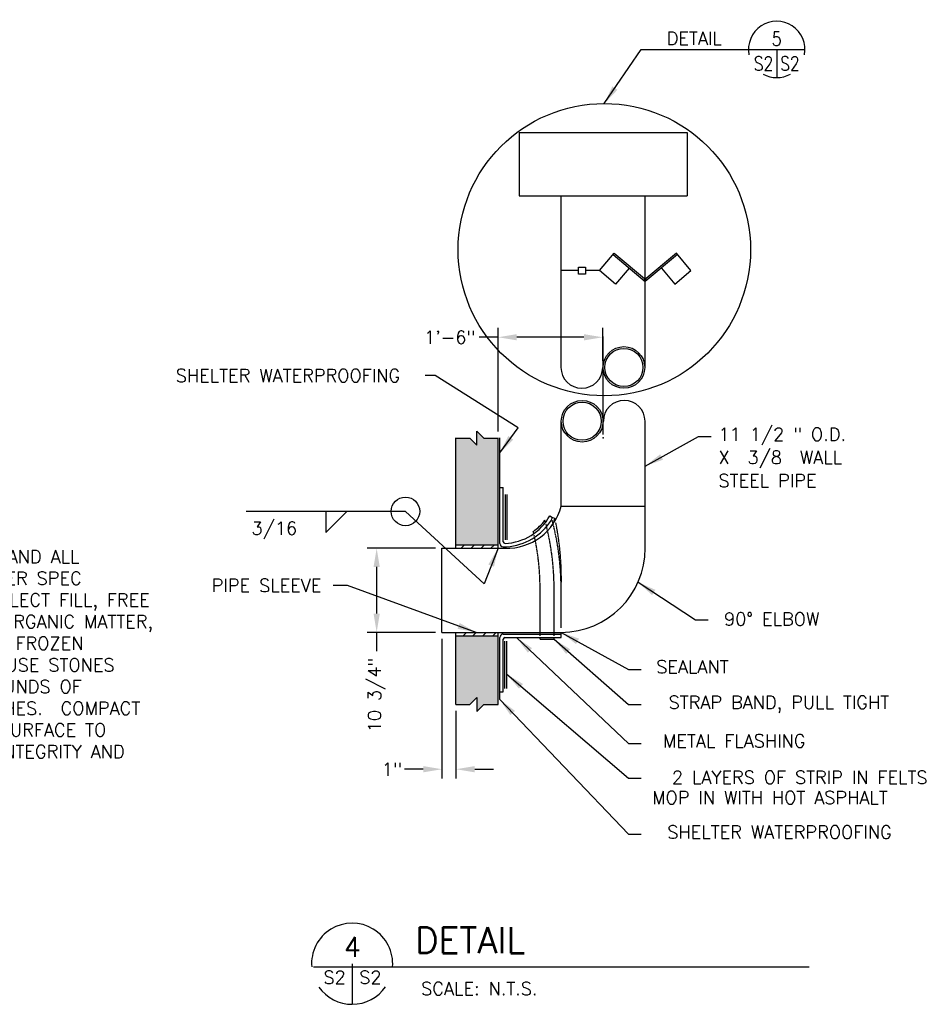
# Model space of a CAD drawing. Header units: inches. Extents: x -316 to 1574, y 354 to 1506.
# Tile 9 of 10: x 1138 to 1551, y 461 to 915. Entities that reach past the tile are written whole.
import ezdxf
from ezdxf.enums import TextEntityAlignment as Align

# ---------------------------------------------------------------- set-up
doc = ezdxf.new("R2010")
doc.units = ezdxf.units.IN
doc.header["$MEASUREMENT"] = 0
doc.linetypes.add('HIDDEN', pattern=[0.375, 0.25, -0.125])
doc.layers.get('0').update_dxf_attribs({"linetype": 'CONTINUOUS'})
doc.layers.get('DEFPOINTS').update_dxf_attribs({"linetype": 'CONTINUOUS'})
for name, color, linetype in [('COM-CALLOUT', 7, 'CONTINUOUS'), ('COM-DIMS', 2, 'CONTINUOUS'), ('COM-HATCH', 2, 'CONTINUOUS'), ('S-ANNO-TEXT-LW10', 6, 'CONTINUOUS'), ('S-ANNO-TEXT-LW20', 1, 'CONTINUOUS'), ('S-ANNO-TEXT-LW28', 7, 'CONTINUOUS'), ('S-PR-CONC-SECT', 4, 'CONTINUOUS'), ('S-PR-MISC-MATL', 6, 'CONTINUOUS')]:
    doc.layers.add(name, color=color, linetype=linetype)
doc.styles.add('SIMPLEX', font='simplex.shx')
doc.styles.get("Standard").update_dxf_attribs({"font": 'simplex.shx', "height": 0.2})
doc.styles.add('TIGHT', font='SIMPLEX', dxfattribs={"width": 0.85})
doc.dimstyles.new('DIM', dxfattribs={"dimscale": 48, "dimtxt": 0.125, "dimasz": 0.18, "dimexe": 0.09, "dimexo": 0.0625, "dimgap": 0.05, "dimtad": 0, "dimdec": 0, "dimzin": 0, "dimdsep": 46, "dimlunit": 4, "dimtxsty": 'SIMPLEX', "dimcen": 0.09, "dimadec": 0, "dimazin": 0, "dimtfac": 1, "dimtdec": 0, "dimtofl": 0, "dimtmove": 0, "dimatfit": 3, "dimfxl": 0, "dimfrac": 1, "dimtolj": 1, "dimtzin": 0, "dimarcsym": 0})

# ---------------------------------------------------------------- blocks, each defined once
blk = doc.blocks.new('DETTAG')
at = {"linetype": 'Continuous'}
blk.add_line((-0.25, 0), (0.25, 0), dxfattribs=at)
blk.add_line((0, 0), (0, -0.25))
for start, end in [(349.193077, 190.806923), (241.044976, 298.955024)]:
    blk.add_arc((0, 0), 0.25, start, end)
at = {"style": 'TIGHT', "width": 0.8}
blk.add_attdef('NO', text='', height=0.125, dxfattribs=at).set_placement((0, 0.03125), align=Align.CENTER)
blk.add_attdef('FROM', text='', height=0.125, dxfattribs=at).set_placement((-0.03125, -0.1875), align=Align.RIGHT)
blk.add_attdef('TO', (0.03125, -0.1875), '', height=0.125, dxfattribs=at)
blk = doc.blocks.new('*D15')
at = {"layer": 'COM-DIMS', "color": 0, "lineweight": -2}
for p, q in [((1332.5, 629.29), (1332.5, 564.75)), ((1338.97, 596.01), (1338.97, 564.75)), ((1323.86, 569.07), (1315.22, 569.07)), ((1347.61, 569.07), (1356.25, 569.07))]:
    blk.add_line(p, q, dxfattribs=at)
at = {"layer": 'COM-DIMS', "color": 0}
for points in [[(1323.86, 570.51), (1323.86, 567.63), (1332.5, 569.07)], [(1347.61, 570.51), (1347.61, 567.63), (1338.97, 569.07)]]:
    blk.add_solid(points, dxfattribs=at)
at = {"layer": 'DEFPOINTS', "color": 0}
for p in [(1332.5, 632.29, -0.01), (1338.97, 599.01, -0.01), (1332.5, 569.07)]:
    blk.add_point(p, dxfattribs=at)
at = {"layer": 'COM-DIMS', "color": 0, "insert": (1309.39, 569.07), "char_height": 6, "attachment_point": 5, "style": 'SIMPLEX'}
blk.add_mtext('\\A1;1"', dxfattribs=at)
blk = doc.blocks.new('*D16')
at = {"layer": 'COM-DIMS', "color": 0, "lineweight": -2}
for p, q in [((1329.5, 671.12), (1298.04, 671.12)), ((1302.36, 662.48), (1302.36, 640.93)), ((1329.5, 632.29), (1298.04, 632.29)), ((1302.36, 632.29), (1302.36, 623.65))]:
    blk.add_line(p, q, dxfattribs=at)
at = {"layer": 'COM-DIMS', "color": 0}
for points in [[(1300.92, 662.48), (1303.8, 662.48), (1302.36, 671.12)], [(1300.92, 640.93), (1303.8, 640.93), (1302.36, 632.29)]]:
    blk.add_solid(points, dxfattribs=at)
at = {"layer": 'DEFPOINTS', "color": 0}
for p in [(1332.5, 671.12, -0.01), (1302.36, 632.29), (1332.5, 632.29, -0.01)]:
    blk.add_point(p, dxfattribs=at)
at = {"layer": 'COM-DIMS', "color": 0, "insert": (1302.36, 603.39), "char_height": 6, "attachment_point": 5, "rotation": 90, "style": 'SIMPLEX'}
blk.add_mtext('\\A1;10 3/4"', dxfattribs=at)
blk = doc.blocks.new('*D17')
at = {"layer": 'COM-DIMS', "color": 0, "lineweight": -2}
for p, q in [((1358.39, 768.56), (1349.75, 768.56)), ((1358.39, 725.06), (1358.39, 772.88)), ((1398.06, 768.56), (1367.03, 768.56)), ((1406.7, 757.62), (1406.7, 772.88))]:
    blk.add_line(p, q, dxfattribs=at)
at = {"layer": 'COM-DIMS', "color": 0}
for points in [[(1367.03, 770), (1367.03, 767.12), (1358.39, 768.56)], [(1398.06, 770), (1398.06, 767.12), (1406.7, 768.56)]]:
    blk.add_solid(points, dxfattribs=at)
at = {"layer": 'DEFPOINTS', "color": 0}
for p in [(1358.39, 768.56), (1406.7, 754.62, -0.01), (1358.39, 722.06, -0.01)]:
    blk.add_point(p, dxfattribs=at)
at = {"layer": 'COM-DIMS', "color": 0, "insert": (1336.06, 768.56), "char_height": 6, "attachment_point": 5, "style": 'SIMPLEX'}
blk.add_mtext('\\A1;1\'-6"', dxfattribs=at)

msp = doc.modelspace()

# ---------------------------------------------------------------- hatches: boundary and pattern name
at = {"layer": 'COM-HATCH'}
h = msp.add_hatch(dxfattribs=at)
h.set_pattern_fill('AR-CONC', color=256, scale=0.75, style=0)
h.set_pattern_definition([(50, (1232.6653, 454.1587), (5.37945, -0.47064), [0.5625, -6.1875]), (355, (1232.6653, 454.1587), (-1.04064, 5.64144), [0.45, -4.95]), (100.4514, (1233.1136, 454.1195), (4.33882, 5.1708), [0.47805, -5.25857]), (46.1842, (1232.665, 455.659), (8.00431, -1.2414), [0.84375, -9.28125]), (96.6356, (1233.332, 455.555), (7.00997, 7.30588), [0.71708, -7.88785]), (351.1842, (1232.665, 455.659), (7.00996, 7.3059), [0.675, -7.425]), (21, (1233.4153, 455.2837), (4.4768, -3.01964), [0.5625, -6.1875]), (326, (1233.4153, 455.2837), (1.82486, 5.43863), [0.45, -4.95]), (71.4514, (1233.7884, 455.032), (6.30167, 2.41898), [0.47805, -5.25857]), (37.5, (1232.6653, 454.1587), (0.091199, 2.496704), [0, -4.89, 0, -5.025, 0, -4.96875]), (7.5, (1232.6653, 454.1587), (1.973022, 2.958088), [0, -2.865, 0, -4.7775, 0, -1.89375]), (327.5, (1230.9928, 454.1587), (4.003668, -0.169162), [0, -1.875, 0, -5.85, 0, -7.7625]), (317.5, (1230.2428, 454.1587), (4.373896, 0.750787), [0, -2.4375, 0, -3.885, 0, -5.5125])])
h.paths.add_polyline_path([(1358.39, 721.98), (1351.85, 721.98), (1348.61, 725.22), (1348.61, 718.75), (1345.38, 721.98), (1338.97, 721.98), (1338.97, 672.67), (1358.39, 672.67)])
h.paths.add_polyline_path([(1358.39, 630.74), (1338.97, 630.74), (1338.97, 599.01), (1345.38, 599.01), (1348.61, 602.25), (1348.61, 595.78), (1351.85, 599.01), (1358.39, 599.01)])

# ---------------------------------------------------------------- linework, layer by layer
at = {"layer": 'COM-CALLOUT'}
msp.add_circle((1407.46, 809, -0.01), 67.49, dxfattribs=at)
at = {"layer": 'COM-DIMS'}
for p, q in [((1329.4, 750.89, -0.01), (1324.74, 750.89, -0.01)), ((1315.66, 688.14, -0.01), (1242.16, 688.14, -0.01)), ((1278.91, 678.43, -0.01), (1288.62, 688.14, -0.01)), ((1278.91, 688.14, -0.01), (1278.91, 678.43, -0.01))]:
    msp.add_line(p, q, dxfattribs=at)
msp.add_circle((1315.66, 688.14, -0.01), 6.59, dxfattribs=at)
at = {"layer": 'S-ANNO-TEXT-LW20'}
for p, q in [((1273.15, 477.76, -0.02), (1501.98, 477.76, -0.02)), ((1291.03, 479.25, -0.02), (1291.03, 460.59, -0.02))]:
    msp.add_line(p, q, dxfattribs=at)
for start, end in [(355.5288, 184.5471), (215.059, 325.4854)]:
    msp.add_arc((1291.03, 479.25, -0.02), 18.73, start, end, dxfattribs=at)
at = {"layer": 'S-PR-CONC-SECT', "linetype": 'Continuous'}
for p, q in [((1348.61, 725.22, -0.01), (1351.85, 721.98, -0.01)), ((1348.61, 718.75, -0.01), (1348.61, 725.22, -0.01)), ((1338.9, 721.98, -0.01), (1345.38, 721.98, -0.01)), ((1338.97, 672.67, -0.01), (1338.97, 722.06, -0.01)), ((1345.38, 721.98, -0.01), (1348.61, 718.75, -0.01)), ((1351.85, 721.98, -0.01), (1358.39, 721.98, -0.01)), ((1358.39, 672.67, -0.01), (1358.39, 722.06, -0.01)), ((1338.97, 672.67, -0.01), (1358.39, 672.67, -0.01)), ((1338.97, 630.74, -0.01), (1358.39, 630.74, -0.01)), ((1338.97, 599.01, -0.01), (1338.97, 630.74, -0.01)), ((1358.39, 599.01, -0.01), (1358.39, 630.74, -0.01)), ((1345.38, 599.01, -0.01), (1348.61, 602.25, -0.01)), ((1348.61, 602.25, -0.01), (1348.61, 595.78, -0.01)), ((1338.97, 599.01, -0.01), (1345.38, 599.01, -0.01)), ((1348.61, 595.78, -0.01), (1351.85, 599.01, -0.01)), ((1351.85, 599.01, -0.01), (1358.39, 599.01, -0.01))]:
    msp.add_line(p, q, dxfattribs=at)
at = {"layer": 'S-PR-MISC-MATL', "linetype": 'Continuous'}
for p, q in [((1368.09, 863.05, -0.01), (1368.09, 833.93, -0.01)), ((1368.09, 863.05, -0.01), (1445.76, 863.05, -0.01)), ((1445.76, 863.05, -0.01), (1445.76, 833.93, -0.01)), ((1368.09, 833.93, -0.01), (1445.76, 833.93, -0.01)), ((1387.51, 754.62, -0.01), (1387.51, 833.93, -0.01)), ((1426.34, 754.62, -0.01), (1426.34, 833.93, -0.01)), ((1405.23, 799.32, -0.01), (1411.99, 807.38, -0.01)), ((1411.47, 806.76, -0.01), (1426.34, 794.28, -0.01)), ((1411.99, 807.38, -0.01), (1426.86, 794.9, -0.01)), ((1440.7, 807.38, -0.01), (1425.82, 794.9, -0.01)), ((1441.22, 806.76, -0.01), (1426.34, 794.28, -0.01)), ((1447.46, 799.32, -0.01), (1440.7, 807.38, -0.01)), ((1395.6, 797.7, -0.01), (1395.6, 800.94, -0.01)), ((1395.6, 800.94, -0.01), (1398.84, 800.94, -0.01)), ((1398.84, 800.94, -0.01), (1398.84, 797.7, -0.01)), ((1418.91, 800.52, -0.01), (1412.67, 793.08, -0.01)), ((1433.78, 800.52, -0.01), (1440.02, 793.08, -0.01)), ((1395.6, 799.32, -0.01), (1387.51, 799.32, -0.01)), ((1398.84, 797.7, -0.01), (1395.6, 797.7, -0.01)), ((1405.23, 799.32, -0.01), (1398.84, 799.32, -0.01)), ((1412.67, 793.08, -0.01), (1405.23, 799.32, -0.01)), ((1440.02, 793.08, -0.01), (1447.46, 799.32, -0.01)), ((1426.34, 794.28, -0.01), (1425.82, 794.9, -0.01)), ((1426.34, 794.28, -0.01), (1426.86, 794.9, -0.01)), ((1406.93, 723.67, -0.01), (1406.93, 768.95, -0.01)), ((1387.51, 690.54, -0.01), (1387.51, 729.78, -0.01)), ((1426.34, 671.12, -0.01), (1426.34, 729.78, -0.01)), ((1359.16, 673.6, -0.01), (1359.16, 722.06, -0.01)), ((1359.21, 699.25, -0.01), (1360.83, 699.25, -0.01)), ((1359.21, 673.37, -0.01), (1359.21, 699.25, -0.01)), ((1360.83, 674.16, -0.01), (1360.83, 699.25, -0.01)), ((1361.64, 696.02, -0.01), (1361.64, 674.98, -0.01)), ((1362.45, 696.02, -0.01), (1362.45, 674.98, -0.01)), ((1387.51, 690.54, -0.01), (1426.15, 690.54, -0.01)), ((1382.28, 686.05, -0.01), (1383.56, 685.37, -0.01)), ((1383.56, 685.37, -0.01), (1384.63, 685.08, -0.01)), ((1332.5, 632.29, -0.01), (1332.5, 671.12, -0.01)), ((1332.5, 671.12, -0.01), (1361.62, 671.12, -0.01)), ((1338.97, 671.12, -0.01), (1338.97, 672.67, -0.01)), ((1341.41, 671.12, -0.01), (1342.97, 672.67, -0.01)), ((1345.99, 671.12, -0.01), (1347.54, 672.67, -0.01)), ((1350.57, 671.12, -0.01), (1352.12, 672.67, -0.01)), ((1355.14, 671.12, -0.01), (1356.7, 672.67, -0.01)), ((1358.39, 671.12, -0.01), (1358.39, 672.67, -0.01)), ((1332.5, 632.29, -0.01), (1387.51, 632.29, -0.01)), ((1338.97, 632.07, -0.01), (1339.19, 632.29, -0.01)), ((1338.97, 630.74, -0.01), (1338.97, 632.29, -0.01)), ((1342.22, 630.74, -0.01), (1343.77, 632.29, -0.01)), ((1346.79, 630.74, -0.01), (1348.35, 632.29, -0.01)), ((1351.37, 630.74, -0.01), (1352.92, 632.29, -0.01)), ((1355.94, 630.74, -0.01), (1357.5, 632.29, -0.01)), ((1358.39, 630.74, -0.01), (1358.39, 632.29, -0.01)), ((1387.51, 629.89, -0.01), (1387.51, 632.29, -0.01)), ((1359.16, 601.3, -0.01), (1359.16, 629.42, -0.01)), ((1359.17, 604.78, -0.01), (1359.17, 629.89, -0.01)), ((1360.79, 631.51, -0.01), (1387.51, 631.51, -0.01)), ((1360.79, 604.78, -0.01), (1360.79, 629.08, -0.01)), ((1361.6, 629.89, -0.01), (1387.51, 629.89, -0.01)), ((1361.6, 606.4, -0.01), (1361.6, 628.27, -0.01)), ((1362.41, 606.4, -0.01), (1362.41, 628.27, -0.01)), ((1377.8, 629.08, -0.01), (1377.8, 629.9, -0.01)), ((1377.8, 629.08, -0.01), (1384.27, 629.08, -0.01)), ((1384.27, 629.08, -0.01), (1384.27, 629.9, -0.01)), ((1359.17, 604.78, -0.01), (1360.79, 604.78, -0.01))]:
    msp.add_line(p, q, dxfattribs=at)
at = {"layer": 'S-PR-MISC-MATL', "linetype": 'HIDDEN'}
for p, q in [((1377.8, 630.65, -0.01), (1377.8, 651.71, -0.01)), ((1384.27, 630.62, -0.01), (1384.27, 651.71, -0.01)), ((1387.51, 634.43, -0.01), (1387.51, 651.71, -0.01))]:
    msp.add_line(p, q, dxfattribs=at)
at = {"layer": 'S-PR-MISC-MATL', "linetype": 'Continuous'}
for centre, radius in [((1416.49, 754.62, -0.01), 9.63), ((1416.49, 754.62, -0.01), 8.82), ((1397.22, 729.78, -0.01), 9.63), ((1397.22, 729.78, -0.01), 8.82)]:
    msp.add_circle(centre, radius, dxfattribs=at)
for centre, radius, start, end in [((1397.07, 754.62, -0.01), 9.63, 180, 0), ((1416.64, 729.78, -0.01), 9.63, 0, 180), ((1362.46, 696.97, -0.01), 25.86, 268.1396, 345.6002), ((1360.56, 698.33, -0.01), 26.58, 270.459, 324.5103), ((1360.59, 698.18, -0.01), 24.85, 272.4278, 330.7898), ((1362.46, 696.97, -0.01), 21.82, 304.0838, 323.7239), ((1263.64, 652.41, -0.01), 120.63, 14.7183, 15.2126), ((1378.15, 686.6, -0.01), 5.49, 317.6689, 346.2184), ((1376.97, 685.79, -0.01), 7.62, 332.0951, 354.5001), ((1254.71, 657.05, -0.01), 132.91, 11.6872, 12.1728), ((1263.64, 652.41, -0.01), 114.16, 12.9594, 13.4192), ((1360.83, 673.37, -0.01), 1.62, 180, 267.8734), ((1361.64, 674.16, -0.01), 0.809, 180, 269.9198), ((1387.51, 671.12, -0.01), 38.83, 270, 0), ((1360.79, 629.89, -0.01), 1.62, 90, 180), ((1361.6, 629.08, -0.01), 0.809, 90, 180)]:
    msp.add_arc(centre, radius, start, end, dxfattribs=at)
at = {"layer": 'S-PR-MISC-MATL', "linetype": 'HIDDEN'}
for centre, radius, start, end in [((1263.64, 652.41, -0.01), 120.63, 359.6753, 14.3163), ((1263.64, 652.41, -0.01), 123.87, 359.6753, 14.8096), ((1254.71, 657.05, -0.01), 132.91, 357.6952, 11.2791), ((1263.64, 652.41, -0.01), 114.16, 359.6753, 12.529)]:
    msp.add_arc(centre, radius, start, end, dxfattribs=at)
at = {"layer": 'S-PR-MISC-MATL', "linetype": 'Continuous'}
msp.add_point((1406.93, 722.06, -0.01), dxfattribs=at)

# ---------------------------------------------------------------- block references
at = {"layer": 'COM-CALLOUT', "xscale": 52.08333367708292, "yscale": 52.08333367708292, "zscale": 52.08333367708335}
msp.add_blockref('DETTAG', (1487.03, 901.47, -0.01), dxfattribs=at).add_auto_attribs({'NO': '5', 'FROM': 'S2', 'TO': 'S2'})

# ---------------------------------------------------------------- texts
at = {"layer": 'COM-CALLOUT', "style": 'SIMPLEX'}
msp.add_text('DETAIL', height=6, dxfattribs=at).set_placement((1436.24, 903.62, -0.01))
at = {"layer": 'COM-DIMS', "style": 'SIMPLEX'}
for s, p in [('SHELTER WATERPROOFING', (1261.41, 750.89, -0.01)), ('PIPE SLEEVE', (1251.51, 653.93, -0.01)), ('90%%d ELBOW', (1484.72, 638.43, -0.01)), ('SEALANT', (1448.13, 616.36, -0.01)), ('STRAP BAND, PULL TIGHT', (1488.04, 599.06, -0.01)), ('METAL FLASHING', (1467.44, 582.17, -0.01)), ('2 LAYERS OF STRIP IN FELTS', (1497.66, 565.29, -0.01)), ('SHELTER WATERPROOFING', (1488.33, 540.02, -0.01))]:
    msp.add_text(s, height=6, dxfattribs=at).set_placement(p, align=Align.MIDDLE)
for s, p in [('11 1/2 " O.D.', (1460.16, 720.75, -0.01)), ('X  3/8  WALL', (1460.16, 710.05, -0.01)), ('STEEL PIPE', (1460.16, 699.35, -0.01)), ('3/16', (1244.58, 677.37, -0.01)), ('MOP IN WITH HOT ASPHALT', (1429.54, 552.99, -0.01))]:
    msp.add_text(s, height=6, dxfattribs=at).set_placement(p)
at = {"layer": 'COM-DIMS', "insert": (1049.21, 670.26), "char_height": 6, "width": 162.86, "attachment_point": 1, "style": 'SIMPLEX'}
msp.add_mtext('SEED ENTIRE IGLOO AND ALL \\PDISTURBED AREAS PER SPEC\\PSECTION 02936.  SELECT FILL, FREE FROM UNHEALTHLY ORGANIC MATTER, TRASH, DEBRIS, AND FROZEN MATERIAL.  DO NOT USE STONES HEAVIER THAN 5 POUNDS OF LARGER THAN 3 INCHES.  COMPACT AND PREPARE THE SURFACE TO KEEP STRUCTURAL INTEGRITY AND CONTROL EROSION.  ', dxfattribs=at)
at = {"layer": 'S-ANNO-TEXT-LW10', "style": 'SIMPLEX'}
msp.add_text('S2', height=6, dxfattribs=at).set_placement((1288.08, 469.98, -0.02), align=Align.RIGHT)
for s, p in [('S2', (1294.31, 469.98, -0.02)), ('SCALE: N.T.S.', (1322.89, 464.78, -0.02))]:
    msp.add_text(s, height=6, dxfattribs=at).set_placement(p)
at = {"layer": 'S-ANNO-TEXT-LW28'}
msp.add_text('DETAIL', height=12, dxfattribs=at).set_placement((1320.05, 484.11, -0.02))
msp.add_text('4', height=9, dxfattribs=at).set_placement((1291.19, 482.45, -0.02), align=Align.CENTER)

# ---------------------------------------------------------------- dimensions: what is measured, and where the dimension line sits
at = {"layer": 'COM-DIMS'}
for base, p1, p2, text, picture, middle in [((1358.39, 768.56, -0.01), (1406.7, 754.62, -0.01), (1358.39, 722.06, -0.01), '1\'-6"', '*D17', (1336.06, 768.56, -0.01)), ((1332.5, 569.07, -0.01), (1338.97, 599.01, -0.01), (1332.5, 632.29, -0.01), '1"', '*D15', (1309.39, 569.07, -0.01))]:
    dim = msp.add_linear_dim(base=base, p1=p1, p2=p2, text=text, dimstyle='DIM', dxfattribs=at)
    dim.commit()
    dim.dimension.update_dxf_attribs({"geometry": picture, "text_midpoint": middle, "dimtype": 160})
dim = msp.add_linear_dim(base=(1302.36, 632.29, -0.01), p1=(1332.5, 671.12, -0.01), p2=(1332.5, 632.29, -0.01), angle=90, text='10 3/4"', dimstyle='DIM', dxfattribs=at)
dim.commit()
dim.dimension.update_dxf_attribs({"geometry": '*D16', "text_midpoint": (1302.36, 603.39, -0.01)})

# ---------------------------------------------------------------- leaders
at = {"layer": 'COM-CALLOUT'}
msp.add_leader([(1407.46, 876.49, -0.01), (1424.52, 901.47, -0.01), (1474.01, 901.47, -0.01)], dimstyle='DIM', dxfattribs=at)
at = {"layer": 'COM-DIMS'}
for points in [[(1359.16, 715.15, -0.01), (1367.7, 726.77, -0.01), (1329.4, 750.89, -0.01)], [(1426.34, 709.07, -0.01), (1451, 722.73, -0.01), (1456.83, 722.73, -0.01)], [(1423.03, 655.42, -0.01), (1449.59, 638.13, -0.01), (1455.41, 638.13, -0.01)], [(1348.35, 632.29, -0.01), (1288.83, 653.93, -0.01), (1282.21, 653.93, -0.01)], [(1387.51, 632.29, -0.01), (1418.64, 615.19, -0.01), (1424.47, 615.19, -0.01)], [(1366.85, 629.89, -0.01), (1418.64, 581, -0.01), (1424.47, 581, -0.01)], [(1384.27, 629.08, -0.01), (1418.64, 599.01, -0.01), (1424.47, 599.01, -0.01)], [(1362.41, 612.98, -0.01), (1418.64, 564.87, -0.01), (1424.47, 564.87, -0.01)], [(1359.16, 601.3, -0.01), (1418.64, 539.11, -0.01), (1424.47, 539.11, -0.01)]]:
    msp.add_leader(points, dimstyle='DIM', dxfattribs=at)
at = {"layer": 'COM-HATCH'}
msp.add_leader([(1358.39, 671.12, -0.01), (1351.92, 654.75, -0.01), (1315.66, 688.14, -0.01)], dimstyle='DIM', dxfattribs=at)

doc.saveas('drawing.dxf')
